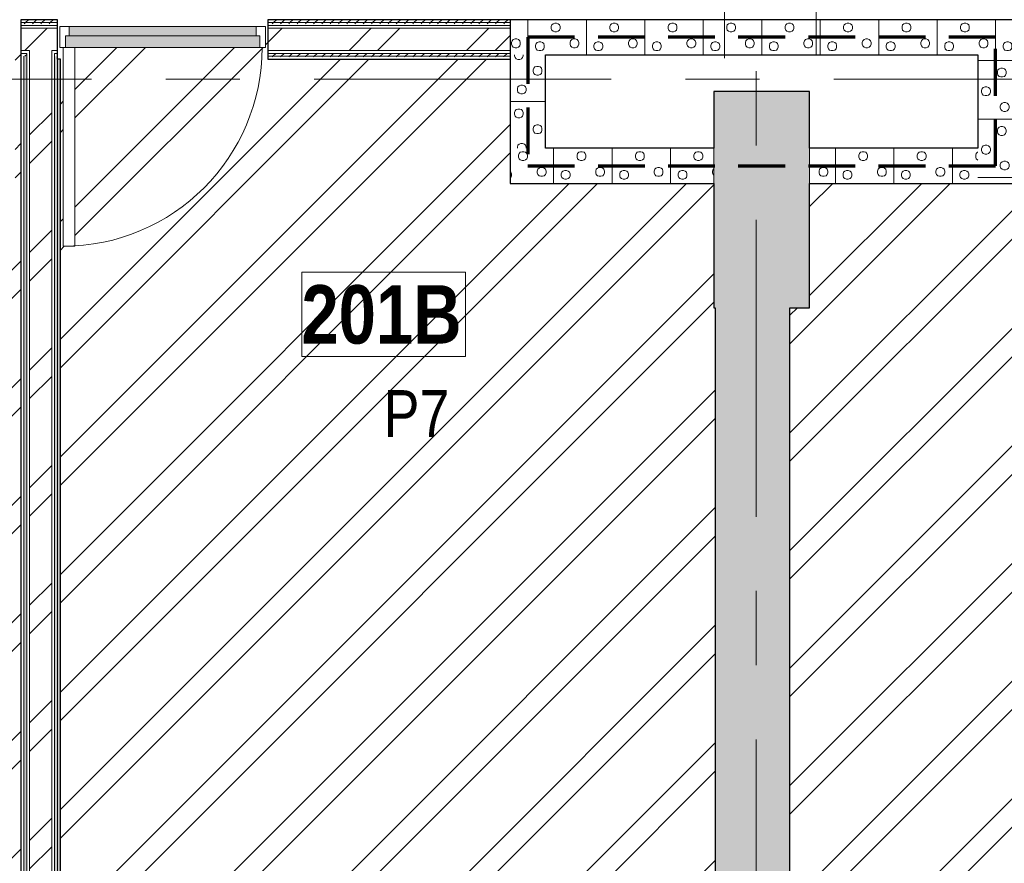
# Model space of a CAD drawing. Header units: millimetres. Extents: x -1660 to 55061, y -2461 to 22251.
# Tile 46 of 76: x 26850 to 31061, y 1147 to 4755. Entities that reach past the tile are written whole.
import ezdxf

# ---------------------------------------------------------------- set-up
doc = ezdxf.new("R2010")
doc.units = ezdxf.units.MM
for name, pattern in [('EST_Dash_2_1_', [300, 200, -100]), ('Grid Line 1_2_', [2222.5, 1270, -317.5, 317.5, -317.5]), ('Overhead', [396.875, 238.125, -158.75])]:
    doc.linetypes.add(name, pattern=pattern)
for name, color, linetype, lineweight in [('_Overhead_', 7, 'Overhead', 9), ('Common Edges', 7, 'Continuous', 9), ('Cut Pattern-3', 7, 'Continuous', 9), ('Doors', 7, 'Continuous', 9), ('Doors-2', 7, 'Continuous', 18), ('Grids-1', 7, 'Grid Line 1_2_', 9), ('Plan Swing', 7, 'Continuous', 9), ('Room Tags', 7, 'Continuous', 9), ('Walls-1', 7, 'Continuous', 25)]:
    doc.layers.add(name, color=color, linetype=linetype, lineweight=lineweight)
for name, color, linetype, lineweight, true_color in [('Color Fill-2', 9, 'Continuous', 9, 0x808080), ('Color Fill-3', 7, 'Continuous', 9, 0xc0c040), ('Cut Pattern-2', 7, 'Continuous', 9, 0x787878), ('Doors-1', 7, 'Continuous', 9, 0xc18479), ('Room Tags-1', 7, 'Continuous', 9, 0x800000), ('SMA_Tuletõkkesektsioon', 1, 'EST_Dash_2_1_', 70, 0xff0000)]:
    doc.layers.add(name, color=color, linetype=linetype, lineweight=lineweight, true_color=true_color)
doc.styles.add('Swis721 Cn BT_1', font='swissc.ttf', dxfattribs={"height": 200})
doc.styles.add('Swis721 Cn BT_B', font='swisscb.ttf', dxfattribs={"height": 250})
pattern_1 = [(45, (0, 0), (0, 35.35534), [25, -25])]
pattern_2 = [(45, (0, 0), (-251.447, 251.447), []), (45, (0, 381), (-251.447, 251.447), [])]

# ---------------------------------------------------------------- blocks, each defined once
blk = doc.blocks.new('SMA_D01_ 1-poolne - SU-P-10- 900x2100 2 korrus-2368497-2 Korruse põrandate plaan')
at = {"layer": 'Doors-1'}
for points in [[(-415, 34.5), (-415, -15.5), (415, -15.5), (415, 34.5), (232.7, 34.5)], [(232.7, -15.5), (-400, -15.5), (-400, -55.5), (400, -55.5), (400, -15.5), (375, -15.5)]]:
    blk.add_hatch(color=256, dxfattribs=at).paths.add_polyline_path(points, flags=0)
at = {"layer": 'Doors'}
for p, q in [((375, 34.5), (-415, 34.5)), ((-400, -15.5), (400, -15.5)), ((400, -55.5), (-400, -55.5))]:
    blk.add_line(p, q, dxfattribs=at)
at = {"layer": 'Doors-2'}
for p, q in [((425, 884.5), (375, 884.5)), ((375, 884.5), (375, 34.5)), ((425, 34.5), (425, 884.5)), ((-415, 34.5), (-440, 34.5)), ((-440, 34.5), (-440, -55.5)), ((-415, -15.5), (-415, 34.5)), ((375, 34.5), (425, 34.5)), ((415, 34.5), (415, -15.5)), ((440, 34.5), (425, 34.5)), ((440, -55.5), (440, 34.5)), ((-400, -15.5), (-415, -15.5)), ((-400, -55.5), (-400, -15.5)), ((415, -15.5), (400, -15.5)), ((400, -15.5), (400, -55.5)), ((-440, -55.5), (-400, -55.5)), ((400, -55.5), (440, -55.5))]:
    blk.add_line(p, q, dxfattribs=at)
at = {"layer": 'Plan Swing'}
blk.add_arc((425, 34.5), 850, 90, 180, dxfattribs=at)
blk = doc.blocks.new('1_0 Room Tag - 2_5mm Nr-411650-2 Korruse põrandate plaan')
at = {"layer": 'Room Tags'}
for p, q in [((3.5, 1.8), (-3.5, 1.8)), ((-3.5, 1.8), (-3.5, -1.8)), ((3.5, 1.8), (3.5, -1.8)), ((3.5, -1.8), (-3.5, -1.8))]:
    blk.add_line(p, q, dxfattribs=at)

msp = doc.modelspace()

# ---------------------------------------------------------------- hatches: boundary and pattern name
at = {"layer": 'Color Fill-2'}
h = msp.add_hatch(dxfattribs=at)
h.set_pattern_fill('FP_41', color=256, style=0, pattern_type=2)
h.set_pattern_definition([(0, (0, 0), (0, 150), [])])
h.paths.add_polyline_path([(25965.4, 4670.5), (25965.4, 4726), (26845.4, 4726), (26845.4, 4670.5), (26855.4, 4670.5), (26855.4, 4755), (27011.9, 4755), (27011.9, 4670.5), (27021.9, 4670.5), (27021.9, 4726), (27901.9, 4726), (27901.9, 4670.5), (27911.9, 4670.5), (27911.9, 4755), (32056.9, 4755), (32056.9, 4670.5), (32066.9, 4670.5), (32066.9, 4726), (32946.9, 4726), (32946.9, 4670.5), (32956.9, 4670.5), (32956.9, 4755), (33100.9, 4755), (33100.9, 4670.5), (33110.9, 4670.5), (33110.9, 4726), (33990.9, 4726), (33990.9, 4670.5), (34000.9, 4670.5), (34000.9, 4755), (35840.5, 4755), (35840.5, 6858.3), (35030.5, 6858.3), (35030.5, 7172.8), (30505.6, 7172.8), (30505.5, 7107.8), (30002.4, 7107.8), (30002.4, 5755), (29886.4, 5755), (29886.4, 6858.3), (29486.9, 6858.3), (29486.9, 7107.8), (29485.6, 7107.8), (29485.6, 7117.4), (29346, 7117.4), (29346, 7322.4), (29321, 7322.4), (29321, 6200), (29271, 6200), (29271, 7350), (28156, 7350), (28156, 7360), (28146, 7360), (28146, 7200), (27283.9, 7200), (27283.9, 5755), (27007.9, 5755), (27007.9, 7200), (25909.9, 7200), (25909.9, 7190), (25947.9, 7190), (25947.9, 7175), (26647.9, 7175), (26647.9, 7125), (25947.9, 7125), (25947.9, 6460), (25909.9, 6460), (25909.9, 6450), (25967.9, 6450), (25967.9, 5492.5), (25909.9, 5492.5), (25909.9, 5482.5), (25961.9, 5482.5), (25961.9, 4752.5), (25909.9, 4752.5), (25909.9, 4742.5), (25955.4, 4742.5), (25955.4, 4670.5)], flags=0)
at = {"layer": 'Color Fill-3'}
h = msp.add_hatch(dxfattribs=at)
h.set_pattern_fill('FP_3', color=256, style=0, pattern_type=2)
h.set_pattern_definition(pattern_2)
h.paths.add_polyline_path([(24180.1, -363.6), (24183.1, -363.6), (24183.1, -272.6), (24528.8, -272.6), (24528.8, -325.5), (26528.8, -325.5), (26528.8, -272.6), (26822.6, -272.6), (26822.6, -63.6), (26855.4, -63.6), (26855.4, 4670.5), (26845.4, 4670.5), (26845.4, 4636), (26830.4, 4636), (26830.4, 3786), (26780.4, 3786), (26780.4, 4636), (25965.4, 4636), (25965.4, 4670.5), (25955.4, 4670.5), (25955.4, 4586), (24163.1, 4586), (24163.1, -361), (24013.1, -361), (24013.1, -363.6), (24163.1, -363.6)], flags=0)
h = msp.add_hatch(dxfattribs=at)
h.set_pattern_fill('FP_3', color=256, style=0, pattern_type=2)
h.set_pattern_definition(pattern_2)
h.paths.add_polyline_path([(29824.4, -63.6), (29824.4, 3523.3), (29818.6, 3523.3), (29818.6, 4055), (28948.6, 4055), (28948.6, 4586), (27911.9, 4586), (27911.9, 4670.5), (27901.9, 4670.5), (27901.9, 4636), (27086.9, 4636), (27086.9, 3786), (27036.9, 3786), (27036.9, 4636), (27021.9, 4636), (27021.9, 4670.5), (27011.9, 4670.5), (27011.9, 4586), (27024.4, 4586), (27024.4, -63.6), (29764, -63.6)], flags=0)
h = msp.add_hatch(dxfattribs=at)
h.set_pattern_fill('FP_3', color=256, style=0, pattern_type=2)
h.set_pattern_definition(pattern_2)
h.paths.add_polyline_path([(31012.6, -63.6), (32944.4, -63.6), (32944.4, 4586), (32956.9, 4586), (32956.9, 4670.5), (32946.9, 4670.5), (32946.9, 4636), (32931.9, 4636), (32931.9, 3786), (32881.9, 3786), (32881.9, 4636), (32066.9, 4636), (32066.9, 4670.5), (32056.9, 4670.5), (32056.9, 4586), (31098.6, 4586), (31098.6, 4055), (30228.6, 4055), (30228.6, 3523.3), (30144.4, 3523.3), (30144.4, -63.6)], flags=0)
at = {"layer": 'Cut Pattern-2'}
h = msp.add_hatch(dxfattribs=at)
h.set_pattern_fill('FP_3', color=256, style=0, pattern_type=2)
h.set_pattern_definition(pattern_2)
h.paths.add_polyline_path([(27011.9, 4623), (27011.9, 4718), (26855.4, 4718), (26855.4, 4623), (26999.5, 4623)], flags=0)
h.paths.add_polyline_path([(28948.6, 4623), (28948.6, 4718), (27911.9, 4718), (27911.9, 4623), (28490.3, 4623)], flags=0)
h.paths.add_polyline_path([(25955.4, 4623), (25955.4, 4718), (25863.1, 4718), (25863.1, 4623)], flags=0)
h = msp.add_hatch(dxfattribs=at)
h.set_pattern_fill('FP_3', color=256, style=0, pattern_type=2)
h.set_pattern_definition(pattern_2)
h.paths.add_polyline_path([(26987.4, -63.6), (26987.4, 4623), (26892.4, 4623), (26892.4, -63.6)], flags=0)
for points in [[(29818.6, 3523.3), (30228.6, 3523.3), (30228.6, 4448), (29818.6, 4448), (29818.6, 3885)], [(29824.4, -63.6), (30144.4, -63.6), (30144.4, 3523.3), (29824.4, 3523.3), (29824.4, 682)]]:
    msp.add_hatch(color=256, dxfattribs=at).paths.add_polyline_path(points, flags=0)
at = {"layer": 'Cut Pattern-3'}
h = msp.add_hatch(dxfattribs=at)
h.set_pattern_fill('FP_1', color=256, style=0, pattern_type=2)
h.set_pattern_definition(pattern_1)
h.paths.add_polyline_path([(26892.4, 4730), (27011.9, 4730), (27011.9, 4742.5), (26855.4, 4742.5), (26855.4, 4730), (26880.4, 4730)], flags=0)
h.paths.add_polyline_path([(28948.6, 4730), (28948.6, 4742.5), (27911.9, 4742.5), (27911.9, 4730), (28490.3, 4730)], flags=0)
h.paths.add_polyline_path([(25876.9, 4730), (25876.9, 4742.5), (25863.1, 4742.5), (25863.1, 4730)], flags=0)
h.paths.add_polyline_path([(25955.4, 4730), (25955.4, 4742.5), (25942.9, 4742.5), (25942.9, 4730)], flags=0)
h = msp.add_hatch(dxfattribs=at)
h.set_pattern_fill('FP_1', color=256, style=0, pattern_type=2)
h.set_pattern_definition(pattern_1)
h.paths.add_polyline_path([(28490.3, 4742.5), (28948.6, 4742.5), (28948.6, 4755), (27911.9, 4755), (27911.9, 4742.5)], flags=0)
h.paths.add_polyline_path([(26855.4, 4742.5), (27011.9, 4742.5), (27011.9, 4755), (26855.4, 4755)], flags=0)
h = msp.add_hatch(dxfattribs=at)
h.set_pattern_fill('FP_29', color=256, angle=-135, style=0, pattern_type=2)
h.set_pattern_definition([(45, (30126.13, 4732.45), (2e-11, 250), [7.07, -346.48]), (315, (30153.63, 4737.45), (2e-11, 250), [7.07, -346.482]), (90, (30123.63, 4717.45), (-250, 2e-11), [7.5, -242.5]), (71.565, (30123.63, 4724.95), (0.0002, 250), [7.906, -782.664]), (288.435, (30158.63, 4732.45), (-0.0002, 250), [7.906, -782.664]), (270, (30161.13, 4724.95), (250, -2e-11), [7.5, -242.5]), (251.565, (30161.13, 4717.45), (0.0002, 250), [7.906, -782.664]), (225, (30158.63, 4709.95), (2e-11, 250), [7.07, -346.482]), (161.565, (30138.63, 4702.45), (-999.9996, 250.001), [7.906, -782.664]), (135, (30131.13, 4704.95), (2e-11, 250), [7.07, -346.48]), (108.435, (30126.13, 4709.95), (-0.0002, 250), [7.906, -782.664]), (180, (30146.13, 4702.45), (-2e-11, -250), [7.5, -242.5]), (198.435, (30153.63, 4704.95), (-999.9996, -250.001), [7.906, -782.664]), (360, (30071.13, 4659.95), (2e-11, 250), [7.5, -242.5]), (90, (30056.13, 4637.45), (-250, 2e-11), [7.5, -242.5]), (71.565, (30056.13, 4644.95), (0.0002, 250), [7.906, -782.664]), (45, (30058.63, 4652.45), (2e-11, 250), [7.07, -346.48]), (315, (30086.13, 4657.45), (2e-11, 250), [7.07, -346.48]), (288.435, (30091.13, 4652.45), (-0.0002, 250), [7.906, -782.664]), (270, (30093.63, 4644.95), (250, -2e-11), [7.5, -242.5]), (251.565, (30093.63, 4637.45), (0.0002, 250), [7.906, -782.664]), (225, (30091.13, 4629.95), (2e-11, 250), [7.07, -346.48]), (161.565, (30071.13, 4622.45), (-999.9996, 250.001), [7.906, -782.664]), (135, (30063.63, 4624.95), (2e-11, 250), [7.07, -346.48]), (108.435, (30058.63, 4629.95), (-0.0002, 250), [7.906, -782.664]), (180, (30078.63, 4622.45), (-2e-11, -250), [7.5, -242.5]), (198.435, (30086.13, 4624.95), (-999.9996, -250.001), [7.906, -782.664]), (18.435, (30063.63, 4657.45), (500, 250.0006), [7.906, -782.664]), (341.565, (30078.63, 4659.95), (500, -250.0006), [7.906, -782.664]), (360, (30218.63, 4672.45), (2e-11, 250), [7.5, -242.5]), (90, (30203.63, 4649.95), (-250, 2e-11), [7.5, -242.5]), (71.565, (30203.63, 4657.45), (0.0002, 250), [7.906, -782.664]), (45, (30206.13, 4664.95), (2e-11, 250), [7.07, -346.482]), (315, (30233.63, 4669.95), (2e-11, 250), [7.07, -346.482]), (288.435, (30238.63, 4664.95), (-0.0002, 250), [7.906, -782.664]), (270, (30241.13, 4657.45), (250, -2e-11), [7.5, -242.5]), (251.565, (30241.13, 4649.95), (0.0002, 250), [7.906, -782.664]), (225, (30238.63, 4642.45), (2e-11, 250), [7.07, -346.482]), (161.565, (30218.63, 4634.95), (-999.9996, 250.001), [7.906, -782.664]), (135, (30211.13, 4637.45), (2e-11, 250), [7.07, -346.482]), (108.435, (30206.13, 4642.45), (-0.0002, 250), [7.906, -782.664]), (180, (30226.13, 4634.95), (-2e-11, -250), [7.5, -242.5]), (198.435, (30233.63, 4637.45), (-999.9996, -250.001), [7.906, -782.664]), (18.435, (30211.13, 4669.95), (500, 250.0006), [7.906, -782.664]), (341.565, (30226.13, 4672.45), (500, -250.0006), [7.906, -782.664]), (360, (30138.63, 4739.95), (2e-11, 250), [7.5, -242.5]), (18.435, (30131.13, 4737.45), (500, 250.0006), [7.906, -782.664]), (341.565, (30146.13, 4739.95), (500, -250.0006), [7.906, -782.664]), (360, (30086.13, 4829.95), (2e-11, 250), [7.5, -242.5]), (90, (30071.13, 4807.45), (-250, 2e-11), [7.5, -242.5]), (71.565, (30071.13, 4814.95), (0.0002, 250), [7.906, -782.664]), (45, (30073.63, 4822.45), (2e-11, 250), [7.07, -346.48]), (315, (30101.13, 4827.45), (2e-11, 250), [7.07, -346.48]), (288.435, (30106.13, 4822.45), (-0.0002, 250), [7.906, -782.664]), (270, (30108.63, 4814.95), (250, -2e-11), [7.5, -242.5]), (251.565, (30108.63, 4807.45), (0.0002, 250), [7.906, -782.664]), (225, (30106.13, 4799.95), (2e-11, 250), [7.07, -346.48]), (161.565, (30086.13, 4792.45), (-999.9996, 250.001), [7.906, -782.664]), (135, (30078.63, 4794.95), (2e-11, 250), [7.07, -346.48]), (108.435, (30073.63, 4799.95), (-0.0002, 250), [7.906, -782.664]), (180, (30093.63, 4792.45), (-2e-11, -250), [7.5, -242.5]), (198.435, (30101.13, 4794.95), (-999.9996, -250.001), [7.906, -782.664]), (18.435, (30078.63, 4827.45), (500, 250.0006), [7.906, -782.664]), (341.565, (30093.63, 4829.95), (500, -250.0006), [7.906, -782.664]), (360, (30193.63, 4809.95), (2e-11, 250), [7.5, -242.5]), (90, (30178.63, 4787.45), (-250, 2e-11), [7.5, -242.5]), (71.565, (30178.63, 4794.95), (0.0002, 250), [7.906, -782.664]), (45, (30181.13, 4802.45), (2e-11, 250), [7.07, -346.482]), (315, (30208.63, 4807.45), (2e-11, 250), [7.07, -346.482]), (288.435, (30213.63, 4802.45), (-0.0002, 250), [7.906, -782.664]), (270, (30216.13, 4794.95), (250, -2e-11), [7.5, -242.5]), (251.565, (30216.13, 4787.45), (0.0002, 250), [7.906, -782.664]), (225, (30213.63, 4779.95), (2e-11, 250), [7.07, -346.482]), (161.565, (30193.63, 4772.45), (-999.9996, 250.001), [7.906, -782.664]), (135, (30186.13, 4774.95), (2e-11, 250), [7.07, -346.482]), (108.435, (30181.13, 4779.95), (-0.0002, 250), [7.906, -782.664]), (180, (30201.13, 4772.45), (-2e-11, -250), [7.5, -242.5]), (198.435, (30208.63, 4774.95), (-999.9996, -250.001), [7.906, -782.664]), (18.435, (30186.13, 4807.45), (500, 250.0006), [7.906, -782.664]), (341.565, (30201.13, 4809.95), (500, -250.0006), [7.906, -782.664]), (90, (30023.63, 4604.95), (-250, 2e-11), [])])
h.paths.add_polyline_path([(29824.4, 4605), (31098.6, 4605), (31098.6, 4755), (28948.6, 4755), (28948.6, 4605), (29751.5, 4605)], flags=0)
h = msp.add_hatch(dxfattribs=at)
h.set_pattern_fill('FP_1', color=256, style=0, pattern_type=2)
h.set_pattern_definition(pattern_1)
h.paths.add_polyline_path([(27011.9, 4598.5), (27011.4, 4611), (26999.4, 4611), (26999.5, 4598.5)], flags=0)
h.paths.add_polyline_path([(26855.4, 4598.5), (26880.4, 4598.5), (26880.4, 4611), (26855.4, 4611)], flags=0)
h.paths.add_polyline_path([(28948.6, 4598.5), (28948.6, 4611), (27911.9, 4611), (27911.9, 4598.5), (28490.3, 4598.5)], flags=0)
h.paths.add_polyline_path([(25863.1, 4598.5), (25955.4, 4598.5), (25955.4, 4611), (25863.1, 4611)], flags=0)
h = msp.add_hatch(dxfattribs=at)
h.set_pattern_fill('FP_1', color=256, style=0, pattern_type=2)
h.set_pattern_definition(pattern_1)
h.paths.add_polyline_path([(28948.6, 4586), (28948.6, 4598.5), (27911.9, 4598.5), (27911.9, 4586), (28490.3, 4586)], flags=0)
h.paths.add_polyline_path([(25863.1, 4586), (25955.4, 4586), (25955.4, 4598.5), (25863.1, 4598.5)], flags=0)
h = msp.add_hatch(dxfattribs=at)
h.set_pattern_fill('FP_1', color=256, style=0, pattern_type=2)
h.set_pattern_definition(pattern_1)
h.paths.add_polyline_path([(26880.4, -63.6), (26880.4, 4598.5), (26867.9, 4598.5), (26867.9, -63.6)], flags=0)
h = msp.add_hatch(dxfattribs=at)
h.set_pattern_fill('FP_1', color=256, style=0, pattern_type=2)
h.set_pattern_definition(pattern_1)
h.paths.add_polyline_path([(27011.9, -63.6), (27011.9, 4598.5), (26999.4, 4598.5), (26999.4, -63.6)], flags=0)
h = msp.add_hatch(dxfattribs=at)
h.set_pattern_fill('FP_33', color=256, angle=-135, style=0, pattern_type=2)
h.set_pattern_definition([(315, (29076.13, 4302.45), (250, 2e-11), [7.07, -346.48]), (225, (29081.13, 4274.95), (250, 2e-11), [7.07, -346.48]), (5e-12, (29061.13, 4304.95), (-2e-11, 250), [7.5, -242.5]), (341.565, (29068.63, 4304.95), (250, -0.0002), [7.906, -782.664]), (198.435, (29076.13, 4269.95), (250, 0.0002), [7.906, -782.664]), (180, (29068.63, 4267.45), (2e-11, -250), [7.5, -242.5]), (161.565, (29061.13, 4267.45), (250, -0.0002), [7.906, -782.664]), (135, (29053.63, 4269.95), (250, 2e-11), [7.07, -346.48]), (71.565, (29046.13, 4289.95), (250, 1000), [7.906, -782.664]), (45, (29048.63, 4297.45), (250, 2e-11), [7.07, -346.48]), (18.435, (29053.63, 4302.45), (250, 0.0002), [7.906, -782.664]), (90, (29046.13, 4282.45), (-250, -2e-11), [7.5, -242.5]), (108.435, (29048.63, 4274.95), (-250, 1000), [7.906, -782.664]), (270, (29003.63, 4357.45), (250, 2e-11), [7.5, -242.5]), (5e-12, (28981.13, 4372.45), (-2e-11, 250), [7.5, -242.5]), (341.565, (28988.63, 4372.45), (250, -0.0002), [7.906, -782.664]), (315, (28996.13, 4369.95), (250, 2e-11), [7.07, -346.48]), (225, (29001.13, 4342.45), (250, 2e-11), [7.07, -346.48]), (198.435, (28996.13, 4337.45), (250, 0.0002), [7.906, -782.664]), (180, (28988.63, 4334.95), (2e-11, -250), [7.5, -242.5]), (161.565, (28981.13, 4334.95), (250, -0.0002), [7.906, -782.664]), (135, (28973.63, 4337.45), (250, 2e-11), [7.07, -346.48]), (71.565, (28966.13, 4357.45), (250, 1000), [7.906, -782.664]), (45, (28968.63, 4364.95), (250, 2e-11), [7.07, -346.48]), (18.435, (28973.63, 4369.95), (250, 0.0002), [7.906, -782.664]), (90, (28966.13, 4349.95), (-250, -2e-11), [7.5, -242.5]), (108.435, (28968.63, 4342.45), (-250, 1000), [7.906, -782.664]), (288.435, (29001.13, 4364.95), (250, -500), [7.906, -782.664]), (251.565, (29003.63, 4349.95), (-250, -500), [7.906, -782.664]), (270, (29016.13, 4209.95), (250, 2e-11), [7.5, -242.5]), (5e-12, (28993.63, 4224.95), (-2e-11, 250), [7.5, -242.5]), (341.565, (29001.13, 4224.95), (250, -0.0002), [7.906, -782.664]), (315, (29008.63, 4222.45), (250, 2e-11), [7.07, -346.48]), (225, (29013.63, 4194.95), (250, 2e-11), [7.07, -346.48]), (198.435, (29008.63, 4189.95), (250, 0.0002), [7.906, -782.664]), (180, (29001.13, 4187.45), (2e-11, -250), [7.5, -242.5]), (161.565, (28993.63, 4187.45), (250, -0.0002), [7.906, -782.664]), (135, (28986.13, 4189.95), (250, 2e-11), [7.07, -346.48]), (71.565, (28978.63, 4209.95), (250.001, 1000), [7.906, -782.664]), (45, (28981.13, 4217.45), (250, 2e-11), [7.07, -346.48]), (18.435, (28986.13, 4222.45), (250, 0.0002), [7.906, -782.664]), (90, (28978.63, 4202.45), (-250, -2e-11), [7.5, -242.5]), (108.435, (28981.13, 4194.95), (-250.001, 1000), [7.906, -782.664]), (288.435, (29013.63, 4217.45), (250, -499.999), [7.906, -782.664]), (251.565, (29016.13, 4202.45), (-250, -499.999), [7.906, -782.664]), (270, (29083.63, 4289.95), (250, 2e-11), [7.5, -242.5]), (288.435, (29081.13, 4297.45), (250, -500), [7.906, -782.664]), (251.565, (29083.63, 4282.45), (-250, -500), [7.906, -782.664]), (270, (29173.63, 4342.45), (250, 2e-11), [7.5, -242.5]), (5e-12, (29151.13, 4357.45), (-2e-11, 250), [7.5, -242.5]), (341.565, (29158.63, 4357.45), (250, -0.0002), [7.906, -782.664]), (315, (29166.13, 4354.95), (250, 2e-11), [7.07, -346.48]), (225, (29171.13, 4327.45), (250, 2e-11), [7.07, -346.48]), (198.435, (29166.13, 4322.45), (250, 0.0002), [7.906, -782.664]), (180, (29158.63, 4319.95), (2e-11, -250), [7.5, -242.5]), (161.565, (29151.13, 4319.95), (250, -0.0002), [7.906, -782.664]), (135, (29143.63, 4322.45), (250, 2e-11), [7.07, -346.48]), (71.565, (29136.13, 4342.45), (250, 1000), [7.906, -782.664]), (45, (29138.63, 4349.95), (250, 2e-11), [7.07, -346.48]), (18.435, (29143.63, 4354.95), (250, 0.0002), [7.906, -782.664]), (90, (29136.13, 4334.95), (-250, -2e-11), [7.5, -242.5]), (108.435, (29138.63, 4327.45), (-250, 1000), [7.906, -782.664]), (288.435, (29171.13, 4349.95), (250, -500), [7.906, -782.664]), (251.565, (29173.63, 4334.95), (-250, -500), [7.906, -782.664]), (270, (29153.63, 4234.95), (250, 2e-11), [7.5, -242.5]), (5e-12, (29131.13, 4249.95), (-2e-11, 250), [7.5, -242.5]), (341.565, (29138.63, 4249.95), (250, -0.0002), [7.906, -782.664]), (315, (29146.13, 4247.45), (250, 2e-11), [7.07, -346.48]), (225, (29151.13, 4219.95), (250, 2e-11), [7.07, -346.48]), (198.435, (29146.13, 4214.95), (250, 0.0002), [7.906, -782.664]), (180, (29138.63, 4212.45), (2e-11, -250), [7.5, -242.5]), (161.565, (29131.13, 4212.45), (250, -0.0002), [7.906, -782.664]), (135, (29123.63, 4214.95), (250, 2e-11), [7.07, -346.48]), (71.565, (29116.13, 4234.95), (250, 1000), [7.906, -782.664]), (45, (29118.63, 4242.45), (250, 2e-11), [7.07, -346.48]), (18.435, (29123.63, 4247.45), (250, 0.0002), [7.906, -782.664]), (90, (29116.13, 4227.45), (-250, -2e-11), [7.5, -242.5]), (108.435, (29118.63, 4219.95), (-250.001, 1000), [7.906, -782.664]), (288.435, (29151.13, 4242.45), (250, -499.999), [7.906, -782.664]), (251.565, (29153.63, 4227.45), (-250, -499.999), [7.906, -782.664]), (5e-12, (28948.63, 4404.95), (-2e-11, 250), [])])
h.paths.add_polyline_path([(29098.6, 4205), (29098.6, 4605), (28948.6, 4605), (28948.6, 4205)], flags=0)
h = msp.add_hatch(dxfattribs=at)
h.set_pattern_fill('FP_31', color=256, angle=225, style=0, pattern_type=2)
h.set_pattern_definition([(135, (30971.13, 4432.45), (-250, -2e-11), [7.07, -346.48]), (45, (30966.13, 4459.95), (-250, -2e-11), [7.07, -346.48]), (180, (30986.13, 4429.95), (2e-11, -250), [7.5, -242.5]), (161.565, (30978.63, 4429.95), (-250, 0.0002), [7.906, -782.664]), (18.435, (30971.13, 4464.95), (-250, -0.0002), [7.906, -782.664]), (5e-12, (30978.63, 4467.45), (-2e-11, 250), [7.5, -242.5]), (341.565, (30986.13, 4467.45), (-250, 0.0002), [7.906, -782.664]), (315, (30993.63, 4464.95), (-250, -2e-11), [7.07, -346.48]), (251.565, (31001.13, 4444.95), (-250, -1000), [7.906, -782.664]), (225, (30998.63, 4437.45), (-250, -2e-11), [7.07, -346.48]), (198.435, (30993.63, 4432.45), (-250, -0.0002), [7.906, -782.664]), (270, (31001.13, 4452.45), (250, 2e-11), [7.5, -242.5]), (288.435, (30998.63, 4459.95), (250.001, -1000), [7.906, -782.664]), (90, (31043.63, 4377.45), (-250, -2e-11), [7.5, -242.5]), (180, (31066.13, 4362.45), (2e-11, -250), [7.5, -242.5]), (161.565, (31058.63, 4362.45), (-250, 0.0002), [7.906, -782.664]), (135, (31051.13, 4364.95), (-250, -2e-11), [7.07, -346.48]), (45, (31046.13, 4392.45), (-250, -2e-11), [7.07, -346.48]), (18.435, (31051.13, 4397.45), (-250, -0.0002), [7.906, -782.664]), (5e-12, (31058.63, 4399.95), (-2e-11, 250), [7.5, -242.5]), (341.565, (31066.13, 4399.95), (-250, 0.0002), [7.906, -782.664]), (315, (31073.63, 4397.45), (-250, -2e-11), [7.07, -346.48]), (251.565, (31081.13, 4377.45), (-250, -1000), [7.906, -782.664]), (225, (31078.63, 4369.95), (-250, -2e-11), [7.07, -346.48]), (198.435, (31073.63, 4364.95), (-250, -0.0002), [7.906, -782.664]), (270, (31081.13, 4384.95), (250, 2e-11), [7.5, -242.5]), (288.435, (31078.63, 4392.45), (250, -1000), [7.906, -782.664]), (108.435, (31046.13, 4369.95), (-250, 500), [7.906, -782.664]), (71.565, (31043.63, 4384.95), (250, 500), [7.906, -782.664]), (90, (31031.13, 4524.95), (-250, -2e-11), [7.5, -242.5]), (180, (31053.63, 4509.95), (2e-11, -250), [7.5, -242.5]), (161.565, (31046.13, 4509.95), (-250, 0.0002), [7.906, -782.664]), (135, (31038.63, 4512.45), (-250, -2e-11), [7.07, -346.48]), (45, (31033.63, 4539.95), (-250, -2e-11), [7.07, -346.48]), (18.435, (31038.63, 4544.95), (-250, -0.0002), [7.906, -782.664]), (5e-12, (31046.13, 4547.45), (-2e-11, 250), [7.5, -242.5]), (341.565, (31053.63, 4547.45), (-250, 0.0002), [7.906, -782.664]), (315, (31061.13, 4544.95), (-250, -2e-11), [7.07, -346.48]), (251.565, (31068.63, 4524.95), (-250.001, -1000), [7.906, -782.664]), (225, (31066.13, 4517.45), (-250, -2e-11), [7.07, -346.48]), (198.435, (31061.13, 4512.45), (-250, -0.0002), [7.906, -782.664]), (270, (31068.63, 4532.45), (250, 2e-11), [7.5, -242.5]), (288.435, (31066.13, 4539.95), (250.001, -1000), [7.906, -782.664]), (108.435, (31033.63, 4517.45), (-250, 499.999), [7.906, -782.664]), (71.565, (31031.13, 4532.45), (250, 499.999), [7.906, -782.664]), (90, (30963.63, 4444.95), (-250, -2e-11), [7.5, -242.5]), (108.435, (30966.13, 4437.45), (-250, 499.999), [7.906, -782.664]), (71.565, (30963.63, 4452.45), (250, 499.999), [7.906, -782.664]), (90, (30873.63, 4392.45), (-250, -2e-11), [7.5, -242.5]), (180, (30896.13, 4377.45), (2e-11, -250), [7.5, -242.5]), (161.565, (30888.63, 4377.45), (-250, 0.0002), [7.906, -782.664]), (135, (30881.13, 4379.95), (-250, -2e-11), [7.07, -346.48]), (45, (30876.13, 4407.45), (-250, -2e-11), [7.07, -346.48]), (18.435, (30881.13, 4412.45), (-250, -0.0002), [7.906, -782.664]), (5e-12, (30888.63, 4414.95), (-2e-11, 250), [7.5, -242.5]), (341.565, (30896.13, 4414.95), (-250, 0.0002), [7.906, -782.664]), (315, (30903.63, 4412.45), (-250, -2e-11), [7.07, -346.48]), (251.565, (30911.13, 4392.45), (-250, -1000), [7.906, -782.664]), (225, (30908.63, 4384.95), (-250, -2e-11), [7.07, -346.48]), (198.435, (30903.63, 4379.95), (-250, -0.0002), [7.906, -782.664]), (270, (30911.13, 4399.95), (250, 2e-11), [7.5, -242.5]), (288.435, (30908.63, 4407.45), (250, -1000), [7.906, -782.664]), (108.435, (30876.13, 4384.95), (-250, 499.999), [7.906, -782.664]), (71.565, (30873.63, 4399.95), (250, 499.999), [7.906, -782.664]), (90, (30893.63, 4499.95), (-250, -2e-11), [7.5, -242.5]), (180, (30916.13, 4484.95), (2e-11, -250), [7.5, -242.5]), (161.565, (30908.63, 4484.95), (-250, 0.0002), [7.906, -782.664]), (135, (30901.13, 4487.45), (-250, -2e-11), [7.07, -346.48]), (45, (30896.13, 4514.95), (-250, -2e-11), [7.07, -346.48]), (18.435, (30901.13, 4519.95), (-250, -0.0002), [7.906, -782.664]), (5e-12, (30908.63, 4522.45), (-2e-11, 250), [7.5, -242.5]), (341.565, (30916.13, 4522.45), (-250, 0.0002), [7.906, -782.664]), (315, (30923.63, 4519.95), (-250, -2e-11), [7.07, -346.48]), (251.565, (30931.13, 4499.95), (-250.001, -1000), [7.906, -782.664]), (225, (30928.63, 4492.45), (-250, -2e-11), [7.07, -346.48]), (198.435, (30923.63, 4487.45), (-250, -0.0002), [7.906, -782.664]), (270, (30931.13, 4507.45), (250, 2e-11), [7.5, -242.5]), (288.435, (30928.63, 4514.95), (250.001, -1000), [7.906, -782.664]), (108.435, (30896.13, 4492.45), (-250, 499.999), [7.906, -782.664]), (71.565, (30893.63, 4507.45), (250, 499.999), [7.906, -782.664]), (180, (31098.63, 4329.95), (2e-11, -250), [])])
h.paths.add_polyline_path([(30948.6, 4055), (31098.6, 4055), (31098.6, 4605), (30948.6, 4605), (30948.6, 4205)], flags=0)
h = msp.add_hatch(dxfattribs=at)
h.set_pattern_fill('FP_1', color=256, style=0, pattern_type=2)
h.set_pattern_definition(pattern_1)
h.paths.add_polyline_path([(27024.4, -63.6), (27024.4, 4586), (27011.9, 4586), (27011.9, -63.6)], flags=0)
h = msp.add_hatch(dxfattribs=at)
h.set_pattern_fill('FP_32', color=256, angle=-135, style=0, pattern_type=2)
h.set_pattern_definition([(45, (29486.13, 4182.45), (2e-11, 250), [7.07, -346.48]), (315, (29513.63, 4187.45), (2e-11, 250), [7.07, -346.48]), (90, (29483.63, 4167.45), (-250, 2e-11), [7.5, -242.5]), (71.565, (29483.63, 4174.95), (0.0002, 250), [7.906, -782.664]), (288.435, (29518.63, 4182.45), (-0.0002, 250), [7.906, -782.664]), (270, (29521.13, 4174.95), (250, -2e-11), [7.5, -242.5]), (251.565, (29521.13, 4167.45), (0.0002, 250), [7.906, -782.664]), (225, (29518.63, 4159.95), (2e-11, 250), [7.07, -346.48]), (161.565, (29498.63, 4152.45), (-1000, 250.001), [7.906, -782.664]), (135, (29491.13, 4154.95), (2e-11, 250), [7.07, -346.48]), (108.435, (29486.13, 4159.95), (-0.0002, 250), [7.906, -782.664]), (180, (29506.13, 4152.45), (-2e-11, -250), [7.5, -242.5]), (198.435, (29513.63, 4154.95), (-1000, -250.001), [7.906, -782.664]), (360, (29431.13, 4109.95), (2e-11, 250), [7.5, -242.5]), (90, (29416.13, 4087.45), (-250, 2e-11), [7.5, -242.5]), (71.565, (29416.13, 4094.95), (0.0002, 250), [7.906, -782.664]), (45, (29418.63, 4102.45), (2e-11, 250), [7.07, -346.48]), (315, (29446.13, 4107.45), (2e-11, 250), [7.07, -346.48]), (288.435, (29451.13, 4102.45), (-0.0002, 250), [7.906, -782.664]), (270, (29453.63, 4094.95), (250, -2e-11), [7.5, -242.5]), (251.565, (29453.63, 4087.45), (0.0002, 250), [7.906, -782.664]), (225, (29451.13, 4079.95), (2e-11, 250), [7.07, -346.48]), (161.565, (29431.13, 4072.45), (-1000, 250.001), [7.906, -782.664]), (135, (29423.63, 4074.95), (2e-11, 250), [7.07, -346.48]), (108.435, (29418.63, 4079.95), (-0.0002, 250), [7.906, -782.664]), (180, (29438.63, 4072.45), (-2e-11, -250), [7.5, -242.5]), (198.435, (29446.13, 4074.95), (-1000, -250.001), [7.906, -782.664]), (18.435, (29423.63, 4107.45), (500, 250), [7.906, -782.664]), (341.565, (29438.63, 4109.95), (500, -250.001), [7.906, -782.664]), (360, (29578.63, 4122.45), (2e-11, 250), [7.5, -242.5]), (90, (29563.63, 4099.95), (-250, 2e-11), [7.5, -242.5]), (71.565, (29563.63, 4107.45), (0.0002, 250), [7.906, -782.664]), (45, (29566.13, 4114.95), (2e-11, 250), [7.07, -346.48]), (315, (29593.63, 4119.95), (2e-11, 250), [7.07, -346.48]), (288.435, (29598.63, 4114.95), (-0.0002, 250), [7.906, -782.664]), (270, (29601.13, 4107.45), (250, -2e-11), [7.5, -242.5]), (251.565, (29601.13, 4099.95), (0.0002, 250), [7.906, -782.664]), (225, (29598.63, 4092.45), (2e-11, 250), [7.07, -346.48]), (161.565, (29578.63, 4084.95), (-1000, 250.001), [7.906, -782.664]), (135, (29571.13, 4087.45), (2e-11, 250), [7.07, -346.48]), (108.435, (29566.13, 4092.45), (-0.0002, 250), [7.906, -782.664]), (180, (29586.13, 4084.95), (-2e-11, -250), [7.5, -242.5]), (198.435, (29593.63, 4087.45), (-1000, -250.001), [7.906, -782.664]), (18.435, (29571.13, 4119.95), (500, 250.001), [7.906, -782.664]), (341.565, (29586.13, 4122.45), (500, -250.001), [7.906, -782.664]), (360, (29498.63, 4189.95), (2e-11, 250), [7.5, -242.5]), (18.435, (29491.13, 4187.45), (500, 250.001), [7.906, -782.664]), (341.565, (29506.13, 4189.95), (500, -250.001), [7.906, -782.664]), (360, (29446.13, 4279.95), (2e-11, 250), [7.5, -242.5]), (90, (29431.13, 4257.45), (-250, 2e-11), [7.5, -242.5]), (71.565, (29431.13, 4264.95), (0.0002, 250), [7.906, -782.664]), (45, (29433.63, 4272.45), (2e-11, 250), [7.07, -346.48]), (315, (29461.13, 4277.45), (2e-11, 250), [7.07, -346.48]), (288.435, (29466.13, 4272.45), (-0.0002, 250), [7.906, -782.664]), (270, (29468.63, 4264.95), (250, -2e-11), [7.5, -242.5]), (251.565, (29468.63, 4257.45), (0.0002, 250), [7.906, -782.664]), (225, (29466.13, 4249.95), (2e-11, 250), [7.07, -346.48]), (161.565, (29446.13, 4242.45), (-1000, 250.001), [7.906, -782.664]), (135, (29438.63, 4244.95), (2e-11, 250), [7.07, -346.48]), (108.435, (29433.63, 4249.95), (-0.0002, 250), [7.906, -782.664]), (180, (29453.63, 4242.45), (-2e-11, -250), [7.5, -242.5]), (198.435, (29461.13, 4244.95), (-1000, -250.001), [7.906, -782.664]), (18.435, (29438.63, 4277.45), (500, 250.001), [7.906, -782.664]), (341.565, (29453.63, 4279.95), (500, -250.001), [7.906, -782.664]), (360, (29553.63, 4259.95), (2e-11, 250), [7.5, -242.5]), (90, (29538.63, 4237.45), (-250, 2e-11), [7.5, -242.5]), (71.565, (29538.63, 4244.95), (0.0002, 250), [7.906, -782.664]), (45, (29541.13, 4252.45), (2e-11, 250), [7.07, -346.48]), (315, (29568.63, 4257.45), (2e-11, 250), [7.07, -346.48]), (288.435, (29573.63, 4252.45), (-0.0002, 250), [7.906, -782.664]), (270, (29576.13, 4244.95), (250, -2e-11), [7.5, -242.5]), (251.565, (29576.13, 4237.45), (0.0002, 250), [7.906, -782.664]), (225, (29573.63, 4229.95), (2e-11, 250), [7.07, -346.48]), (161.565, (29553.63, 4222.45), (-1000, 250.001), [7.906, -782.664]), (135, (29546.13, 4224.95), (2e-11, 250), [7.07, -346.48]), (108.435, (29541.13, 4229.95), (-0.0002, 250), [7.906, -782.664]), (180, (29561.13, 4222.45), (-2e-11, -250), [7.5, -242.5]), (198.435, (29568.63, 4224.95), (-1000, -250.001), [7.906, -782.664]), (18.435, (29546.13, 4257.45), (500, 250.001), [7.906, -782.664]), (341.565, (29561.13, 4259.95), (500, -250.001), [7.906, -782.664]), (90, (29383.63, 4054.95), (-250, 2e-11), [])])
h.paths.add_polyline_path([(29818.6, 4055), (29818.6, 4205), (28948.6, 4205), (28948.6, 4055), (29751.5, 4055)], flags=0)
h = msp.add_hatch(dxfattribs=at)
h.set_pattern_fill('FP_8', color=256, angle=225, style=0, pattern_type=2)
h.set_pattern_definition([(45, (30691.13, 4182.45), (2e-11, 250), [7.07, -346.48]), (315, (30718.63, 4187.45), (2e-11, 250), [7.07, -346.48]), (90, (30688.63, 4167.45), (-250, 2e-11), [7.5, -242.5]), (71.565, (30688.63, 4174.95), (0.0002, 250), [7.906, -782.664]), (288.435, (30723.63, 4182.45), (-0.0002, 250), [7.906, -782.664]), (270, (30726.13, 4174.95), (250, -2e-11), [7.5, -242.5]), (251.565, (30726.13, 4167.45), (0.0002, 250), [7.906, -782.664]), (225, (30723.63, 4159.95), (2e-11, 250), [7.07, -346.48]), (161.565, (30703.63, 4152.45), (-1000, 250.001), [7.906, -782.664]), (135, (30696.13, 4154.95), (2e-11, 250), [7.07, -346.48]), (108.435, (30691.13, 4159.95), (-0.0002, 250), [7.906, -782.664]), (180, (30711.13, 4152.45), (-2e-11, -250), [7.5, -242.5]), (198.435, (30718.63, 4154.95), (-1000, -250.001), [7.906, -782.664]), (360, (30636.13, 4109.95), (2e-11, 250), [7.5, -242.5]), (90, (30621.13, 4087.45), (-250, 2e-11), [7.5, -242.5]), (71.565, (30621.13, 4094.95), (0.0002, 250), [7.906, -782.664]), (45, (30623.63, 4102.45), (2e-11, 250), [7.07, -346.48]), (315, (30651.13, 4107.45), (2e-11, 250), [7.07, -346.48]), (288.435, (30656.13, 4102.45), (-0.0002, 250), [7.906, -782.664]), (270, (30658.63, 4094.95), (250, -2e-11), [7.5, -242.5]), (251.565, (30658.63, 4087.45), (0.0002, 250), [7.906, -782.664]), (225, (30656.13, 4079.95), (2e-11, 250), [7.07, -346.48]), (161.565, (30636.13, 4072.45), (-1000, 250.001), [7.906, -782.664]), (135, (30628.63, 4074.95), (2e-11, 250), [7.07, -346.48]), (108.435, (30623.63, 4079.95), (-0.0002, 250), [7.906, -782.664]), (180, (30643.63, 4072.45), (-2e-11, -250), [7.5, -242.5]), (198.435, (30651.13, 4074.95), (-1000, -250.001), [7.906, -782.664]), (18.435, (30628.63, 4107.45), (500, 250), [7.906, -782.664]), (341.565, (30643.63, 4109.95), (500, -250), [7.906, -782.664]), (360, (30783.63, 4122.45), (2e-11, 250), [7.5, -242.5]), (90, (30768.63, 4099.95), (-250, 2e-11), [7.5, -242.5]), (71.565, (30768.63, 4107.45), (0.0002, 250), [7.906, -782.664]), (45, (30771.13, 4114.95), (2e-11, 250), [7.07, -346.48]), (315, (30798.63, 4119.95), (2e-11, 250), [7.07, -346.48]), (288.435, (30803.63, 4114.95), (-0.0002, 250), [7.906, -782.664]), (270, (30806.13, 4107.45), (250, -2e-11), [7.5, -242.5]), (251.565, (30806.13, 4099.95), (0.0002, 250), [7.906, -782.664]), (225, (30803.63, 4092.45), (2e-11, 250), [7.07, -346.48]), (161.565, (30783.63, 4084.95), (-1000, 250.001), [7.906, -782.664]), (135, (30776.13, 4087.45), (2e-11, 250), [7.07, -346.48]), (108.435, (30771.13, 4092.45), (-0.0002, 250), [7.906, -782.664]), (180, (30791.13, 4084.95), (-2e-11, -250), [7.5, -242.5]), (198.435, (30798.63, 4087.45), (-1000, -250.001), [7.906, -782.664]), (18.435, (30776.13, 4119.95), (500, 250.001), [7.906, -782.664]), (341.565, (30791.13, 4122.45), (500, -250.001), [7.906, -782.664]), (360, (30703.63, 4189.95), (2e-11, 250), [7.5, -242.5]), (18.435, (30696.13, 4187.45), (500, 250), [7.906, -782.664]), (341.565, (30711.13, 4189.95), (500, -250.001), [7.906, -782.664]), (360, (30651.13, 4279.95), (2e-11, 250), [7.5, -242.5]), (90, (30636.13, 4257.45), (-250, 2e-11), [7.5, -242.5]), (71.565, (30636.13, 4264.95), (0.0002, 250), [7.906, -782.664]), (45, (30638.63, 4272.45), (2e-11, 250), [7.07, -346.48]), (315, (30666.13, 4277.45), (2e-11, 250), [7.07, -346.48]), (288.435, (30671.13, 4272.45), (-0.0002, 250), [7.906, -782.664]), (270, (30673.63, 4264.95), (250, -2e-11), [7.5, -242.5]), (251.565, (30673.63, 4257.45), (0.0002, 250), [7.906, -782.664]), (225, (30671.13, 4249.95), (2e-11, 250), [7.07, -346.48]), (161.565, (30651.13, 4242.45), (-1000, 250.001), [7.906, -782.664]), (135, (30643.63, 4244.95), (2e-11, 250), [7.07, -346.48]), (108.435, (30638.63, 4249.95), (-0.0002, 250), [7.906, -782.664]), (180, (30658.63, 4242.45), (-2e-11, -250), [7.5, -242.5]), (198.435, (30666.13, 4244.95), (-1000, -250.001), [7.906, -782.664]), (18.435, (30643.63, 4277.45), (500, 250), [7.906, -782.664]), (341.565, (30658.63, 4279.95), (500, -250), [7.906, -782.664]), (360, (30758.63, 4259.95), (2e-11, 250), [7.5, -242.5]), (90, (30743.63, 4237.45), (-250, 2e-11), [7.5, -242.5]), (71.565, (30743.63, 4244.95), (0.0002, 250), [7.906, -782.664]), (45, (30746.13, 4252.45), (2e-11, 250), [7.07, -346.48]), (315, (30773.63, 4257.45), (2e-11, 250), [7.07, -346.48]), (288.435, (30778.63, 4252.45), (-0.0002, 250), [7.906, -782.664]), (270, (30781.13, 4244.95), (250, -2e-11), [7.5, -242.5]), (251.565, (30781.13, 4237.45), (0.0002, 250), [7.906, -782.664]), (225, (30778.63, 4229.95), (2e-11, 250), [7.07, -346.48]), (161.565, (30758.63, 4222.45), (-1000, 250.001), [7.906, -782.664]), (135, (30751.13, 4224.95), (2e-11, 250), [7.07, -346.48]), (108.435, (30746.13, 4229.95), (-0.0002, 250), [7.906, -782.664]), (180, (30766.13, 4222.45), (-2e-11, -250), [7.5, -242.5]), (198.435, (30773.63, 4224.95), (-1000, -250.001), [7.906, -782.664]), (18.435, (30751.13, 4257.45), (500, 250.001), [7.906, -782.664]), (341.565, (30766.13, 4259.95), (500, -250.001), [7.906, -782.664]), (90, (30588.63, 4054.95), (-250, 2e-11), [])])
h.paths.add_polyline_path([(30948.6, 4055), (30948.6, 4205), (30228.6, 4205), (30228.6, 4055)], flags=0)

# ---------------------------------------------------------------- linework, layer by layer
at = {"layer": '_Overhead_'}
for p, q in [((29864.4, 7190), (29864.4, 4590.8)), ((30256.3, 7190), (30256.3, 4604))]:
    msp.add_line(p, q, dxfattribs=at)
at = {"layer": 'Common Edges'}
for p, q in [((26855.4, 4742.5), (27011.9, 4742.5)), ((26855.4, 4730), (27011.9, 4730)), ((26855.4, 4718), (27011.9, 4718)), ((27911.9, 4742.5), (28948.6, 4742.5)), ((27911.9, 4730), (28948.6, 4730)), ((27911.9, 4718), (28948.6, 4718)), ((26855.4, 4623), (26892.4, 4623)), ((26855.4, 4611), (26880.4, 4611)), ((26867.9, 4598.5), (26867.9, -63.6)), ((26880.4, 4611), (26880.4, -63.6)), ((26892.4, 4623), (26892.4, -63.6)), ((26987.4, 4623), (26987.4, -63.6)), ((26987.4, 4623), (27011.9, 4623)), ((26999.4, 4611), (26999.4, -63.6)), ((26999.4, 4611), (27011.9, 4611)), ((27911.9, 4623), (28948.6, 4623)), ((27911.9, 4611), (28948.6, 4611)), ((27911.9, 4598.5), (28948.6, 4598.5)), ((27011.9, 4586), (27011.9, -63.6)), ((29818.6, 4055), (29818.6, 4205)), ((30228.6, 4205), (30228.6, 4055))]:
    msp.add_line(p, q, dxfattribs=at)
at = {"layer": 'Grids-1'}
for p, q in [((30000, 17234.2), (30000, 639.2)), ((1439.8, 4500), (35035.1, 4500))]:
    msp.add_line(p, q, dxfattribs=at)
at = {"layer": 'SMA_Tuletõkkesektsioon'}
for p, q in [((31023.6, 4680), (29023.6, 4680)), ((29023.6, 4680), (29023.6, 4130)), ((31023.6, 4130), (31023.6, 4680)), ((29023.6, 4130), (31023.6, 4130))]:
    msp.add_line(p, q, dxfattribs=at)
at = {"layer": 'Walls-1'}
for p, q in [((26855.4, 4755), (26855.4, -63.6)), ((27011.9, 4755), (26855.4, 4755)), ((27011.9, 4586), (27011.9, 4755)), ((27911.9, 4755), (27911.9, 4586)), ((32056.9, 4755), (27911.9, 4755)), ((28948.6, 4755), (28948.6, 4055)), ((29098.6, 4605), (30948.6, 4605)), ((29098.6, 4205), (29098.6, 4605)), ((30948.6, 4605), (30948.6, 4205)), ((27024.4, 4586), (27011.9, 4586)), ((27024.4, -63.6), (27024.4, 4586)), ((27911.9, 4586), (28948.6, 4586)), ((30228.6, 4448), (29818.6, 4448)), ((29818.6, 4448), (29818.6, 4205)), ((30228.6, 4205), (30228.6, 4448)), ((29818.6, 4205), (29098.6, 4205)), ((30948.6, 4205), (30228.6, 4205)), ((28948.6, 4055), (29818.6, 4055)), ((29818.6, 4055), (29818.6, 3523.3)), ((30228.6, 4055), (31098.6, 4055)), ((30228.6, 3523.3), (30228.6, 4055)), ((29818.6, 3523.3), (29824.4, 3523.3)), ((29824.4, 3523.3), (29824.4, -63.6)), ((30144.4, -614.6), (30144.4, 3523.3)), ((30144.4, 3523.3), (30228.6, 3523.3))]:
    msp.add_line(p, q, dxfattribs=at)

# ---------------------------------------------------------------- block references
at = {"layer": 'Doors', "rotation": 180}
msp.add_blockref('SMA_D01_ 1-poolne - SU-P-10- 900x2100 2 korrus-2368497-2 Korruse põrandate plaan', (27461.9, 4670.5), dxfattribs=at)
at = {"layer": 'Room Tags', "xscale": 99.99999999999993, "yscale": 99.99999999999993, "zscale": 99.99999999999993}
msp.add_blockref('1_0 Room Tag - 2_5mm Nr-411650-2 Korruse põrandate plaan', (28407.5, 3495.1), dxfattribs=at)

# ---------------------------------------------------------------- texts
at = {"layer": 'Room Tags', "insert": (28055.4, 3619.6), "char_height": 250, "width": 849.789, "attachment_point": 1, "style": 'Swis721 Cn BT_B'}
msp.add_mtext('201B', dxfattribs=at)
at = {"layer": 'Room Tags-1', "insert": (28407.2, 3170.6), "char_height": 200, "width": 328.692, "attachment_point": 1, "style": 'Swis721 Cn BT_1'}
msp.add_mtext('P7', dxfattribs=at)

doc.saveas('drawing.dxf')
